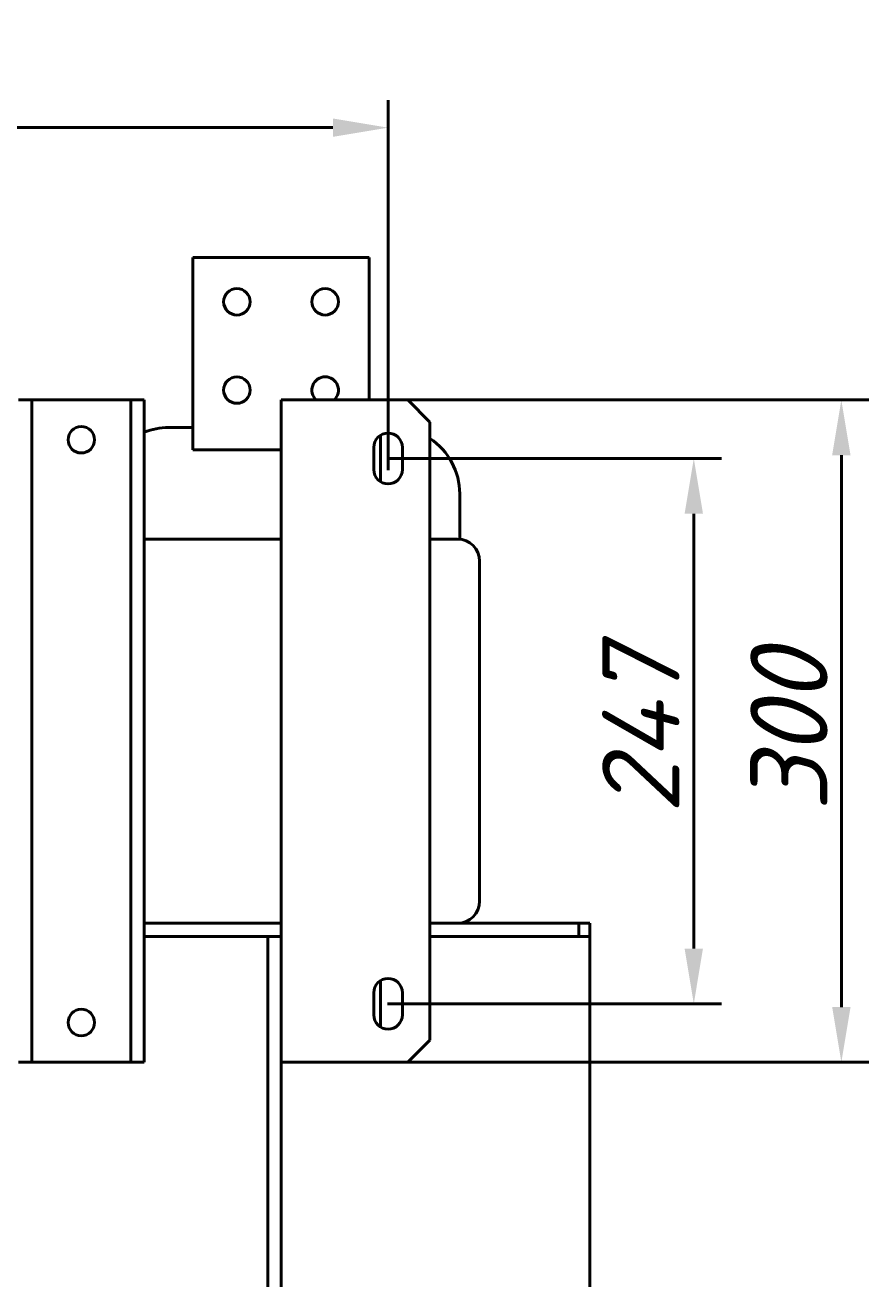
# Model space of a CAD drawing. Header units: millimetres. Extents: x -9 to 2336, y -1348 to 1345.
# Tile 8 of 9: x 497 to 879, y 777 to 1345. Entities that reach past the tile are written whole.
import ezdxf

# ---------------------------------------------------------------- set-up
doc = ezdxf.new("R2010")
doc.units = ezdxf.units.MM
doc.layers.get('Defpoints').update_dxf_attribs({"lineweight": 25})
doc.layers.add('Осн_СБ', color=7, linetype='Continuous', lineweight=50)
doc.styles.add('ГОСТ', font='isocpeui.ttf')
doc.dimstyles.new('ISO-25', dxfattribs={"dimtxt": 3.5, "dimasz": 2.5, "dimexe": 1.25, "dimexo": 0.625, "dimtad": 1, "dimdec": 0, "dimtxsty": 'ГОСТ', "dimcen": 2.5, "dimclrd": 256, "dimclre": 256, "dimclrt": 256, "dimadec": 0, "dimazin": 0, "dimtfac": 1, "dimtdec": 0, "dimtmove": 0, "dimatfit": 3, "dimfxl": 1, "dimlwd": -1, "dimlwe": -1, "dimarcsym": 0})

# ---------------------------------------------------------------- blocks, each defined once
blk = doc.blocks.new('*D352')
at = {"layer": 'Defpoints', "color": 0, "transparency": 16777216}
for p in [(661.43, 1298.99), (204.43, 1137.62), (661.43, 1137.62)]:
    blk.add_point(p, dxfattribs=at)
at = {"layer": 'Осн_СБ', "transparency": 16777216}
for p, q in [((204.43, 1143.87), (204.43, 1311.49)), ((661.43, 1143.87), (661.43, 1311.49)), ((229.43, 1298.99), (636.43, 1298.99))]:
    blk.add_line(p, q, dxfattribs=at)
for points in [[(229.43, 1303.15), (229.43, 1294.82), (204.43, 1298.99)], [(636.43, 1303.15), (636.43, 1294.82), (661.43, 1298.99)]]:
    blk.add_solid(points, dxfattribs=at)
at = {"layer": 'Осн_СБ', "transparency": 16777216, "insert": (432.93, 1322.96), "char_height": 35, "attachment_point": 5, "style": 'ГОСТ'}
blk.add_mtext('457', dxfattribs=at)
blk = doc.blocks.new('*D353')
at = {"layer": 'Defpoints', "color": 0, "transparency": 16777216}
for p in [(654.93, 1149.12), (654.93, 902.12), (799.98, 902.12)]:
    blk.add_point(p, dxfattribs=at)
at = {"layer": 'Осн_СБ', "transparency": 16777216}
for p, q in [((661.18, 1149.12), (812.48, 1149.12)), ((799.98, 1124.12), (799.98, 927.12)), ((661.18, 902.12), (812.48, 902.12))]:
    blk.add_line(p, q, dxfattribs=at)
for points in [[(795.81, 1124.12), (804.14, 1124.12), (799.98, 1149.12)], [(795.81, 927.12), (804.14, 927.12), (799.98, 902.12)]]:
    blk.add_solid(points, dxfattribs=at)
at = {"layer": 'Осн_СБ', "transparency": 16777216, "insert": (776, 1025.62), "char_height": 35, "attachment_point": 5, "rotation": 90, "style": 'ГОСТ'}
blk.add_mtext('247', dxfattribs=at)
blk = doc.blocks.new('*D356')
at = {"layer": 'Defpoints', "color": 0, "transparency": 16777216}
for p in [(641.68, 1175.62), (641.68, 875.62), (866.85, 875.62)]:
    blk.add_point(p, dxfattribs=at)
at = {"layer": 'Осн_СБ', "transparency": 16777216}
for p, q in [((647.93, 1175.62), (879.35, 1175.62)), ((866.85, 1150.62), (866.85, 900.62)), ((647.93, 875.62), (879.35, 875.62))]:
    blk.add_line(p, q, dxfattribs=at)
for points in [[(862.68, 1150.62), (871.01, 1150.62), (866.85, 1175.62)], [(862.68, 900.62), (871.01, 900.62), (866.85, 875.62)]]:
    blk.add_solid(points, dxfattribs=at)
at = {"layer": 'Осн_СБ', "transparency": 16777216, "insert": (843.1, 1025.62), "char_height": 35, "attachment_point": 5, "rotation": 90, "style": 'ГОСТ'}
blk.add_mtext('300', dxfattribs=at)

msp = doc.modelspace()

# ---------------------------------------------------------------- linework, layer by layer
at = {"layer": 'Осн_СБ'}
for p, q in [((572.93, 1240.12), (572.93, 1153.12)), ((652.93, 1240.12), (572.93, 1240.12)), ((652.93, 1175.62), (652.93, 1240.12)), ((493.93, 1175.62), (499.93, 1175.62)), ((499.93, 1175.62), (499.93, 875.62)), ((499.93, 1175.62), (544.93, 1175.62)), ((544.93, 1175.62), (550.93, 1175.62)), ((544.93, 875.62), (544.93, 1175.62)), ((550.93, 875.62), (550.93, 1175.62)), ((612.93, 1175.62), (670.43, 1175.62)), ((612.93, 875.62), (612.93, 1175.62)), ((670.43, 1175.62), (680.43, 1165.62)), ((680.43, 885.62), (680.43, 1165.62)), ((561.93, 1163.12), (572.93, 1163.12)), ((657.93, 1138.64), (657.93, 1159.59)), ((572.93, 1153.12), (612.93, 1153.12)), ((654.93, 1144.12), (654.93, 1154.12)), ((667.93, 1154.12), (667.93, 1144.12)), ((693.93, 1133.12), (693.93, 1112.57)), ((550.93, 1112.62), (612.93, 1112.62)), ((680.43, 1112.62), (692.93, 1112.62)), ((702.93, 1102.62), (702.93, 948.62)), ((612.93, 938.62), (550.93, 938.62)), ((550.93, 938.62), (612.93, 938.62)), ((692.93, 938.62), (680.43, 938.62)), ((680.43, 938.62), (747.93, 938.62)), ((693.93, 938.67), (693.93, 938.62)), ((752.93, 938.62), (747.93, 938.62)), ((747.93, 938.62), (747.93, 932.62)), ((752.93, 932.62), (752.93, 938.62)), ((550.93, 932.62), (612.93, 932.62)), ((606.93, 585.12), (606.93, 932.62)), ((680.43, 932.62), (747.93, 932.62)), ((747.93, 932.62), (752.93, 932.62)), ((752.93, 932.62), (752.93, 455.12)), ((657.93, 891.64), (657.93, 912.59)), ((654.93, 897.12), (654.93, 907.12)), ((667.93, 907.12), (667.93, 897.12)), ((680.43, 885.62), (670.43, 875.62)), ((499.93, 875.62), (493.93, 875.62)), ((544.93, 875.62), (499.93, 875.62)), ((550.93, 875.62), (544.93, 875.62)), ((670.43, 875.62), (612.93, 875.62)), ((612.93, 585.12), (612.93, 875.62))]:
    msp.add_line(p, q, dxfattribs=at)
for centre in [(592.93, 1220.12), (632.93, 1220.12), (592.93, 1180.12), (522.43, 1157.62), (522.43, 893.62)]:
    msp.add_circle(centre, 6, dxfattribs=at)
for centre, radius, start, end in [((632.93, 1180.12), 6, 311.4096, 228.5904), ((561.93, 1133.12), 30, 90, 111.5102), ((661.43, 1154.12), 6.5, 0, 180), ((663.93, 1133.12), 30, 0, 56.633), ((661.43, 1144.12), 6.5, 180, 0), ((692.93, 1102.62), 10, 0, 90), ((692.93, 948.62), 10, 270, 0), ((661.43, 907.12), 6.5, 0, 180), ((661.43, 897.12), 6.5, 180, 0)]:
    msp.add_arc(centre, radius, start, end, dxfattribs=at)

# ---------------------------------------------------------------- dimensions: what is measured, and where the dimension line sits
dim = msp.add_linear_dim(base=(661.43, 1298.99), p1=(204.43, 1137.62), p2=(661.43, 1137.62), dimstyle='ISO-25', dxfattribs=at)
dim.commit()
dim.dimension.update_dxf_attribs({"geometry": '*D352', "text_midpoint": (432.93, 1322.96)})
for base, p1, p2, picture, middle in [((866.85, 875.62), (641.68, 1175.62), (641.68, 875.62), '*D356', (843.1, 1025.62)), ((799.98, 902.12), (654.93, 1149.12), (654.93, 902.12), '*D353', (776, 1025.62))]:
    dim = msp.add_linear_dim(base=base, p1=p1, p2=p2, angle=90, dimstyle='ISO-25', dxfattribs=at)
    dim.commit()
    dim.dimension.update_dxf_attribs({"geometry": picture, "text_midpoint": middle})

doc.saveas('drawing.dxf')
